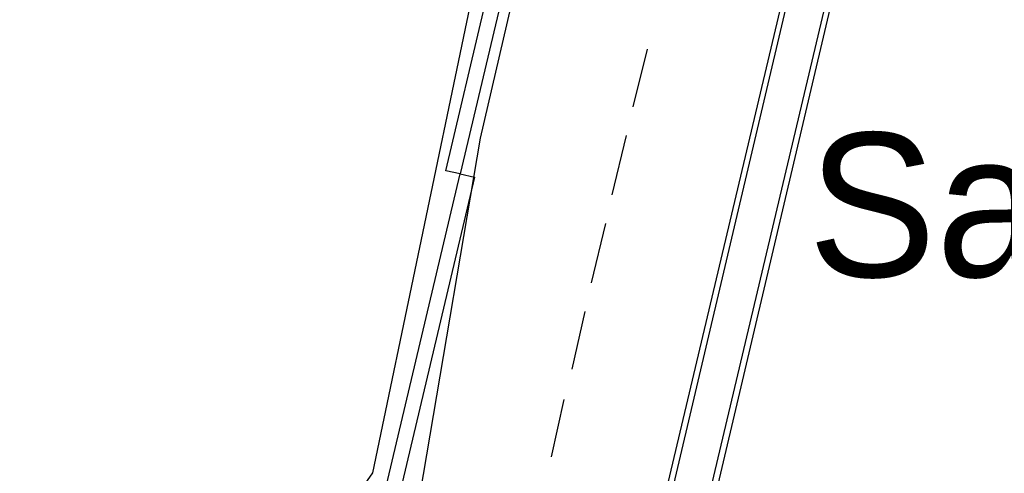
# Model space of a CAD drawing. Header units: feet. Extents: x -79 to 198, y -22 to 181.
# Tile 35 of 203: x 69.41 to 77.62, y 22.52 to 26.3. Entities that reach past the tile are written whole.
import ezdxf
from ezdxf.enums import TextEntityAlignment as Align

# ---------------------------------------------------------------- set-up
doc = ezdxf.new("R2010")
doc.units = ezdxf.units.FT
for name, color, linetype in [('A-AREA-COMUN', 252, 'CONTINUOUS'), ('A-AREA-UNIDAD', 30, 'CONTINUOUS'), ('A-LINEA', 7, 'CONTINUOUS'), ('A-NOMBRE-ESPACIO', 2, 'CONTINUOUS')]:
    doc.layers.add(name, color=color, linetype=linetype)

msp = doc.modelspace()

# ---------------------------------------------------------------- linework, layer by layer
at = {"layer": 'A-AREA-COMUN'}
msp.add_lwpolyline([(65.52, 41.44), (59.728, 16.64), (56.352, 16.8356), (56.32, 16.48), (63.04, 16.0889), (68.48, 16.1244), (71.808, 16.4089), (71.84, 16.9956), (72.88, 17.12), (72.88, 17.4044), (69.84, 18.1156), (69.792, 19.2), (70.16, 20.5156), (71.712, 20.4089), (72.128, 22.2044), (72.352, 22.5244), (73.92, 30.0444)], dxfattribs=at)
at = {"layer": 'A-AREA-UNIDAD'}
msp.add_lwpolyline([(73.76, 27.52), (73.248, 25.3156), (72.352, 20.0356), (71.84, 20), (74, 19.52), (74.272, 19.2889), (73.888, 17.7244), (73.728, 17.5644), (72.928, 17.7244), (72.928, 16.8889), (72.32, 16.8), (72.352, 16.4444), (76.608, 16.8889), (84.928, 18.4889)], dxfattribs=at)
at = {"layer": 'A-LINEA'}
for p, q in [((78.3333, 35.7644), (73.96, 17.2844)), ((78.36, 35.6978), (74.0133, 17.2711)), ((74.2133, 19.6711), (76.4933, 29.3511)), ((76.44, 29.3111), (74.16, 19.6844)), ((74.64, 26.0578), (74.52, 25.5778)), ((74.4667, 25.3378), (74.3467, 24.8444)), ((74.2933, 24.6044), (74.1733, 24.1111)), ((74.12, 23.8711), (74.0133, 23.3911)), ((73.9467, 23.1378), (73.84, 22.6578))]:
    msp.add_line(p, q, dxfattribs=at)
for points in [[(72.96, 25.0444), (73.6133, 27.8044), (73.7333, 27.7778), (73.08, 25.0178), (72.96, 25.0444)], [(73.2, 24.9911), (72.5467, 22.2311), (72.4267, 22.2578), (73.08, 25.0178), (73.2, 24.9911)]]:
    msp.add_lwpolyline(points, dxfattribs=at)

# ---------------------------------------------------------------- texts
at = {"layer": 'A-NOMBRE-ESPACIO'}
msp.add_text('Sala - Comedor', height=1.2, dxfattribs=at).set_placement((81.6, 24.16), align=Align.CENTER)

doc.saveas('drawing.dxf')
